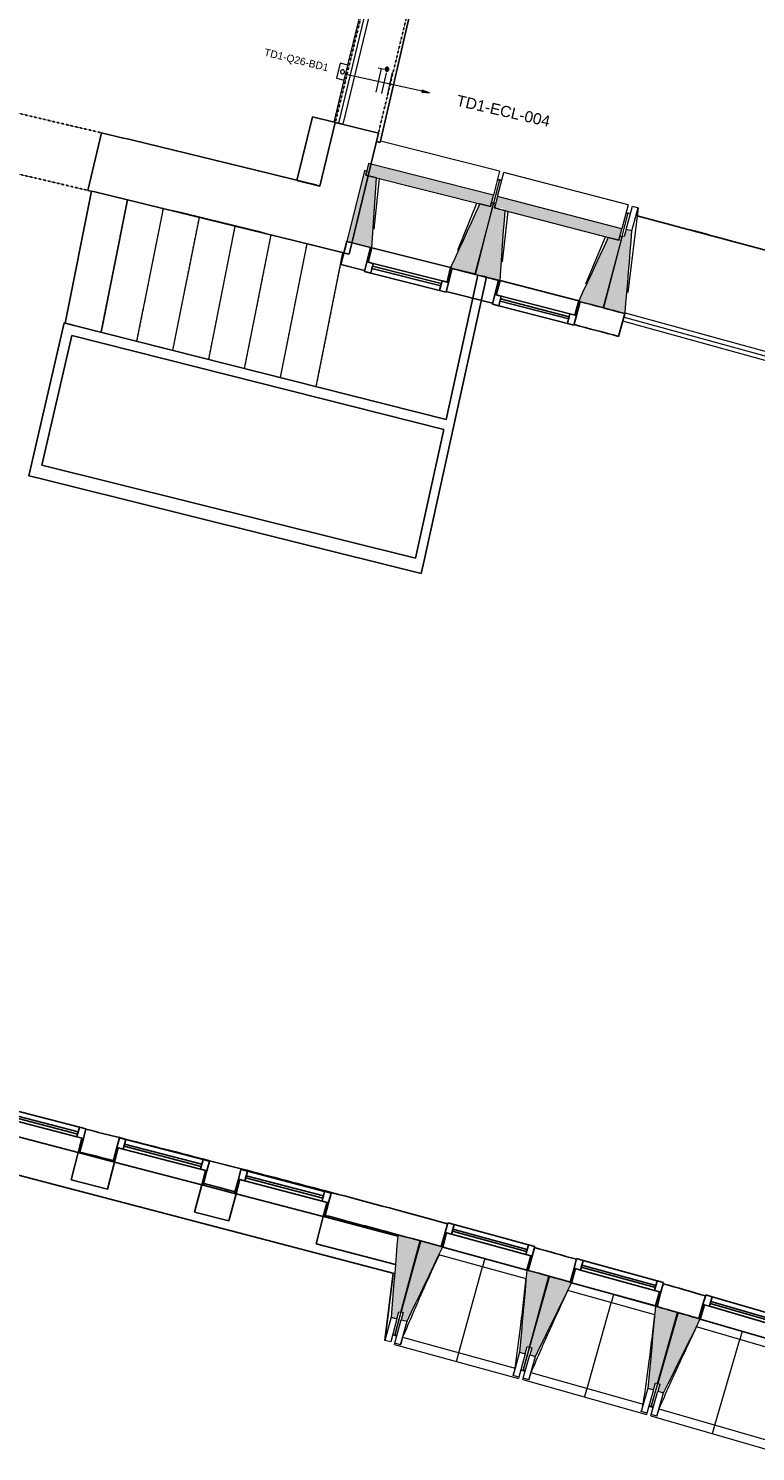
# Model space of a CAD drawing. Header units: millimetres. Extents: x -2845 to 74565, y -36590 to 13748.
# Tile 46 of 49: x 61992 to 66911, y -35002 to -25374. Entities that reach past the tile are written whole.
import ezdxf

# ---------------------------------------------------------------- set-up
doc = ezdxf.new("R2010")
doc.units = ezdxf.units.MM
doc.linetypes.add('Tiret', pattern=[2.5, 1.25, -1.25])
doc.linetypes.add('Tiret_2_', pattern=[2.5, 1.25, -1.25])
for name, color, linetype, lineweight in [('A-DETL-GENF', 7, 'Continuous', 18), ('A-DOOR', 7, 'Continuous', 25), ('A-FLOR', 7, 'Continuous', 25), ('A-GENM', 7, 'Continuous', 18), ('A-GLAZ', 7, 'Continuous', 25), ('A-WALL', 7, 'Continuous', 25), ('CABLE', 7, 'Continuous', 30), ('CABLES', 7, 'Continuous', 18), ('I-WALL', 7, 'Continuous', 25), ('INSTAL ELECTRIQUE', 7, 'Continuous', 18), ('MUR', 7, 'Continuous', 25), ('S-BEAM', 7, 'Continuous', 18), ('S-STRS', 7, 'Continuous', 18)]:
    doc.layers.add(name, color=color, linetype=linetype, lineweight=lineweight)
doc.layers.add('A-DOOR-HDLN', color=5, linetype='Tiret', lineweight=25, true_color=0x0000ff)
doc.styles.add('Arial_2', font='arial.ttf', dxfattribs={"height": 50})
doc.styles.add('Arial_3', font='arial.ttf', dxfattribs={"height": 75})

# ---------------------------------------------------------------- blocks, each defined once
blk = doc.blocks.new('20_MUR PREFA_01 - MODULE_01 B-3165811-2021_015_1111_DCE_1_50_N0 FINI_CFO_DIS')
at = {"layer": 'A-GENM'}
for p, q in [((0, 722.1), (0, 661.4)), ((0, 661.4), (0, 58.5)), ((0, 0.7), (0, 58.5))]:
    blk.add_line(p, q, dxfattribs=at)
blk = doc.blocks.new('Ouverture en rectangle - Ouverture en rectangle _83x207_-3216357-2021_015_1111_DCE_1_50_N0 FINI_CFO_DIS')
at = {"layer": 'A-DOOR-HDLN', "linetype": 'Tiret_2_'}
for p, q in [((-415, 200), (415, 200)), ((415, -200), (-415, -200))]:
    blk.add_line(p, q, dxfattribs=at)
blk = doc.blocks.new('Ouverture en rectangle - Ouverture en rectangle _129_5x239_-3440056-2021_015_1111_DCE_1_50_N0 FINI_CFO_DIS')
at = {"layer": 'A-DOOR-HDLN', "linetype": 'Tiret_2_'}
for p, q in [((-647.5, 150), (647.5, 150)), ((647.5, -150), (-647.5, -150))]:
    blk.add_line(p, q, dxfattribs=at)
blk = doc.blocks.new('B02_DC_STR_rvt-1-2021_015_1111_DCE_1_50_N0 FINI_CFO_DIS')
at = {"layer": 'S-BEAM', "lineweight": 5, "true_color": 0x787878}
for points in [[(11145.8, -26858), (11176.6, -26385.3), (11104.4, -26367.1), (11111.5, -26339.2), (11096.9, -26335.6), (10976.1, -26815.2), (11136.1, -26855.6)], [(11948.1, -26579.7), (11967.8, -26501.5), (11124.2, -26288.9), (11104.4, -26367.1), (11875.9, -26561.5)], [(11848.8, -27035.1), (11969.7, -26555.5), (11955.1, -26551.8), (11948.1, -26579.7), (11875.9, -26561.5), (11679.1, -26992.4), (11791.5, -27020.7)], [(12013.1, -27079.6), (12047.4, -26607.1), (11975.4, -26588.4), (11982.6, -26560.6), (11968.1, -26556.8), (11843.7, -27035.6), (12003.4, -27077.1)], [(12817.4, -26807.1), (12837.7, -26729.1), (11995.7, -26510.3), (11975.4, -26588.4), (12032.7, -26588.4), (12032.7, -26603.3), (12761, -26792.5)], [(12858.9, -27302.2), (12859.9, -27297.4), (12905.3, -26744.3), (12866.6, -26734), (12853.7, -26782.3), (12839.2, -26778.4), (12709.8, -27262.3), (12844.3, -27298.2)], [(12714.8, -27261.8), (12839.2, -26783.1), (12824.7, -26779.3), (12817.4, -26807.1), (12745.4, -26788.4), (12545.4, -27217.8), (12661.4, -27248)], [(11314.9, -34104.1), (11327.8, -34055.8), (11342.3, -34059.6), (11471.4, -33575.6), (11321.7, -33535.7), (11276.3, -34093.8)], [(11383.8, -34120.7), (11625.2, -33618.5), (11615.6, -33615.7), (11615.6, -33615.2), (11476, -33576.9), (11344, -34057.9), (11358.5, -34061.9), (11345.2, -34110.1), (11367, -34116.1)], [(12184.2, -34340.3), (12197.5, -34292.1), (12211.9, -34296.1), (12343.9, -33815.1), (12204.2, -33776.7), (12204, -33777.4), (12194.4, -33775), (12145.6, -34329.7), (12163.9, -34334.8)], [(12252.4, -34359.5), (12496.4, -33861), (12487.2, -33858.5), (12488, -33855.7), (12348.5, -33816.3), (12213.1, -34296.4), (12227.5, -34300.5), (12213.9, -34348.6), (12227.5, -34352.4)], [(13051.2, -34584.9), (13064.8, -34536.7), (13079.2, -34540.8), (13214.7, -34060.8), (13065.5, -34018.7), (13012.7, -34574), (13025.9, -34577.7)], [(13119.3, -34604.5), (13367.8, -34105.9), (13358.2, -34103.1), (13358.2, -34102.4), (13219.3, -34062.1), (13080.4, -34541.1), (13094.8, -34545.3), (13080.8, -34593.3), (13094.8, -34597.4)]]:
    blk.add_hatch(color=8, dxfattribs=at).paths.add_polyline_path(points)
at = {"layer": 'A-FLOR'}
for p, q in [((11202.9, -26144.9), (11506.7, -24829.1)), ((11176.5, -26138.3), (11202.9, -26144.9)), ((12023.8, -26401.9), (11994.7, -26394.5)), ((9313.9, -27429.3), (9492.4, -26533.9)), ((9621.6, -26564.5), (10627.5, -26810.8)), ((12880.2, -26625.1), (12865.7, -26621.3)), ((10681.6, -26824.3), (10956.1, -26893)), ((11283.1, -33852.1), (11240.8, -34198.9)), ((11290.1, -33794.5), (11283.1, -33852.1)), ((11300.8, -34215.2), (11315.3, -34219.1)), ((12154.3, -34449.3), (12183.2, -34457.3)), ((12183.5, -34456.5), (12169, -34452.4)), ((13020.5, -34693.6), (13049.4, -34701.8)), ((13035.2, -34696.8), (13020.8, -34692.7))]:
    blk.add_line(p, q, dxfattribs=at)
for start, end in [(74.357021, 75.155463), (74.842389, 74.977944)]:
    blk.add_arc((-17855.6, -142834.3), 120205.1, start, end, dxfattribs=at)
at = {"layer": 'A-WALL'}
for p, q in [((10898.6, -26011.2), (10794.6, -26440.2)), ((11190.2, -26081.9), (10898.6, -26011.2)), ((10991.3, -26901.9), (11190.2, -26081.9))]:
    blk.add_line(p, q, dxfattribs=at)
blk.add_arc((-22219.8, -158763.5), 135979.6, 75.863344, 75.989755, dxfattribs=at)
at = {"layer": 'I-WALL'}
for p, q in [((9316.3, -26080.1), (9225, -26469.6)), ((11862.1, -27042.7), (11647.6, -28019.1)), ((11920.7, -27055.6), (11862.1, -27042.7)), ((11499.3, -28973.6), (11920.7, -27055.6)), ((9063.6, -27366), (8825.7, -28400.5)), ((9131.4, -27383.1), (9063.6, -27366)), ((11647.6, -28019.1), (9131.4, -27383.1)), ((8913.8, -28329.7), (9115.7, -27451.4)), ((9115.7, -27451.4), (11632.6, -28087.5)), ((11632.6, -28087.5), (11441.1, -28959)), ((8825.7, -28400.5), (8893.6, -28417.4)), ((11441.1, -28959), (8913.8, -28329.7)), ((8893.6, -28417.4), (11480, -29061.5)), ((11480, -29061.5), (11499.3, -28973.6)), ((9159.2, -32979.2), (9111.2, -33163)), ((9395.3, -33040.9), (9168.9, -32981.7)), ((9356.9, -33227.2), (9405, -33043.4)), ((9111.2, -33163), (9356.9, -33227.2)), ((9995.1, -33197.7), (9947.1, -33381.5)), ((10217.7, -33255.8), (10004.8, -33200.2)), ((10179.3, -33442.2), (10227.3, -33258.4)), ((9947.1, -33381.5), (10179.3, -33442.2)), ((10817.5, -33412.6), (10769.5, -33596.4)), ((11321, -33544.2), (10827.2, -33415.1)), ((10769.5, -33596.4), (11305.3, -33736.5)), ((11474, -33584.2), (11469.5, -33583)), ((11420.5, -33766.6), (11423.7, -33767.4))]:
    blk.add_line(p, q, dxfattribs=at)
for radius, start, end in [(136379.6, 75.990858, 76.630059), (135979.6, 75.989755, 76.629546)]:
    blk.add_arc((-22219.8, -158763.5), radius, start, end, dxfattribs=at)
at = {"layer": 'MUR'}
for p, q in [((11297.6, -33796.5), (7153.3, -32713.3)), ((11407.8, -33825.3), (11405, -33824.5))]:
    blk.add_line(p, q, dxfattribs=at)
at = {"layer": 'S-BEAM'}
for p, q in [((12008.8, -26338.8), (11204.9, -26136.3)), ((11096.9, -26335.6), (10976.1, -26815.2)), ((11111.5, -26339.2), (11096.9, -26335.6)), ((11124.2, -26288.9), (11104.4, -26367.1)), ((11104.4, -26367.1), (11111.5, -26339.2)), ((11176.6, -26385.3), (11104.4, -26367.1)), ((11104.4, -26367.1), (11948.1, -26579.7)), ((11967.8, -26501.5), (11124.2, -26288.9)), ((12008.8, -26338.8), (11967.8, -26501.5)), ((11995.7, -26510.3), (12037.8, -26348)), ((12879.9, -26566.7), (12037.8, -26348)), ((11195.5, -26390.1), (11159.2, -26731.9)), ((12008.8, -26400), (11969.7, -26555.5)), ((11994.3, -26396.3), (12008.8, -26400)), ((12008.4, -26401.6), (12022.9, -26405.4)), ((11727.1, -26874.9), (11857, -26556.7)), ((11968.1, -26556.8), (11843.7, -27035.6)), ((11848.8, -27035.1), (11969.7, -26555.5)), ((11948.1, -26579.7), (11875.9, -26561.5)), ((11948.1, -26579.7), (11967.8, -26501.5)), ((11955.1, -26551.8), (11948.1, -26579.7)), ((11969.7, -26555.5), (11955.1, -26551.8)), ((11982.6, -26560.6), (11968.1, -26556.8)), ((11995.7, -26510.3), (11975.4, -26588.4)), ((11975.4, -26588.4), (11982.6, -26560.6)), ((12837.7, -26729.1), (11995.7, -26510.3)), ((12879.9, -26566.7), (12837.7, -26729.1)), ((12047.4, -26607.1), (11975.4, -26588.4)), ((11975.4, -26588.4), (12817.4, -26807.1)), ((12066.3, -26612), (12027.4, -26953.5)), ((12839.2, -26778.4), (12881.1, -26621.8)), ((12865, -26624.1), (12879.5, -26627.9)), ((12866.6, -26734), (12908.5, -26577.4)), ((12947.2, -26587.7), (12876.9, -27160.1)), ((12881.1, -26621.8), (12895.6, -26625.7)), ((12905.3, -26744.3), (12947.2, -26587.7)), ((12908.5, -26577.4), (12947.2, -26587.7)), ((12817.4, -26807.1), (12837.7, -26729.1)), ((12866.6, -26734), (12853.7, -26782.3)), ((12905.3, -26744.3), (12866.6, -26734)), ((10976.1, -26815.2), (11136.1, -26855.6)), ((12594.3, -27100.8), (12726.5, -26783.5)), ((12839.2, -26778.4), (12709.8, -27262.3)), ((12714.8, -27261.8), (12839.2, -26783.1)), ((12817.4, -26807.1), (12745.4, -26788.4)), ((12824.7, -26779.3), (12817.4, -26807.1)), ((12839.2, -26783.1), (12824.7, -26779.3)), ((12853.7, -26782.3), (12839.2, -26778.4)), ((11688.8, -26994.8), (11848.8, -27035.1)), ((11843.7, -27035.6), (12003.4, -27077.1)), ((12555.1, -27220.4), (12714.8, -27261.8)), ((12709.8, -27262.3), (12858.9, -27302.2)), ((11471.4, -33575.6), (11321.7, -33535.7)), ((11420.5, -33766.6), (11469.5, -33583)), ((11474, -33584.2), (11423.7, -33767.4)), ((11469.5, -33583), (11471.4, -33575.6)), ((11476, -33576.9), (11474, -33584.2)), ((11615.7, -33615.2), (11476, -33576.9)), ((12188.9, -33833.2), (11600.1, -33671.6)), ((11342.3, -34059.6), (11420.5, -33766.6)), ((11423.7, -33767.4), (11344, -34057.9)), ((12343.9, -33815.1), (12204.1, -33776.7)), ((11234.5, -34250.4), (11290.1, -33794.5)), ((12211.9, -34296.1), (12343.9, -33815.1)), ((12348.5, -33816.3), (12213.1, -34296.4)), ((12488, -33855.7), (12348.5, -33816.3)), ((13059.5, -34077.7), (12471.9, -33911.9)), ((12781.4, -33939.2), (13065.4, -34019.4)), ((11342.3, -34059.6), (11300.6, -34216.2)), ((11301.1, -34214.2), (11344, -34057.9)), ((11314.9, -34104.1), (11327.8, -34055.8)), ((11327.8, -34055.8), (11342.3, -34059.6)), ((11344, -34057.9), (11358.5, -34061.9)), ((11358.5, -34061.9), (11345.2, -34110.1)), ((13214.7, -34060.8), (13065.5, -34018.7)), ((13079.2, -34540.8), (13214.7, -34060.8)), ((13219.3, -34062.1), (13080.4, -34541.1)), ((13358.4, -34102.4), (13219.3, -34062.1)), ((11276.3, -34093.8), (11234.5, -34250.4)), ((11314.9, -34104.1), (11273.2, -34260.7)), ((11276.3, -34093.8), (11314.9, -34104.1)), ((11301.8, -34268.4), (11345.2, -34110.1)), ((11340.4, -34279), (11383.8, -34120.7)), ((11345.2, -34110.1), (11383.8, -34120.7)), ((13928.3, -34328.6), (13342, -34158.6)), ((11273.2, -34260.7), (11234.5, -34250.4)), ((11300.6, -34216.2), (11286.1, -34212.4)), ((11299.4, -34277.2), (11301.8, -34268.4)), ((11300.6, -34216.2), (11300.8, -34215.2)), ((11300.6, -34216.2), (11315, -34220.2)), ((11340.4, -34279), (11301.8, -34268.4)), ((11354.2, -34229.3), (12115.6, -34438.3)), ((11299.4, -34277.2), (12138.4, -34507.4)), ((11340.5, -34278.8), (11340.4, -34279)), ((12145.6, -34329.7), (12102.2, -34488.1)), ((12184.2, -34340.3), (12140.8, -34498.7)), ((12145.6, -34329.7), (12184.2, -34340.3)), ((12211.9, -34296.1), (12169, -34452.4)), ((12169, -34452.4), (12213.1, -34296.4)), ((12169.3, -34506.6), (12213.9, -34348.6)), ((12184.2, -34340.3), (12197.5, -34292.1)), ((12197.5, -34292.1), (12211.9, -34296.1)), ((12207.8, -34517.5), (12252.4, -34359.5)), ((12213.1, -34296.4), (12227.5, -34300.5)), ((12227.5, -34300.5), (12213.9, -34348.6)), ((12213.9, -34348.6), (12252.4, -34359.5)), ((12154, -34450.5), (12168.5, -34454.4)), ((12168.8, -34453.3), (12168.5, -34454.4)), ((12168.5, -34454.4), (12168.8, -34453.4)), ((12168.5, -34454.4), (12182.9, -34458.5)), ((12102.2, -34488.1), (12102.2, -34487.8)), ((12140.8, -34498.7), (12102.2, -34488.1)), ((12140.8, -34498.7), (12138.4, -34507.4)), ((12166.9, -34515.3), (12169.3, -34506.6)), ((12166.9, -34515.3), (13004.2, -34751.6)), ((12207.8, -34517.5), (12169.3, -34506.6)), ((12207.9, -34517.3), (12207.8, -34517.5)), ((12222.1, -34467.9), (12981.9, -34682.3)), ((13079.2, -34540.8), (13035.2, -34696.8)), ((13035.2, -34696.8), (13080.4, -34541.1)), ((13051.2, -34584.9), (13064.8, -34536.7)), ((13064.8, -34536.7), (13079.2, -34540.8)), ((13080.4, -34541.1), (13094.8, -34545.3)), ((13094.8, -34545.3), (13080.8, -34593.3)), ((13012.7, -34574), (12968.1, -34732)), ((13051.2, -34584.9), (13006.6, -34742.9)), ((13012.7, -34574), (13051.2, -34584.9)), ((13035.1, -34751), (13080.8, -34593.3)), ((13073.5, -34762.2), (13119.3, -34604.5)), ((13080.8, -34593.3), (13119.3, -34604.5)), ((12968.1, -34732), (12968.2, -34731.8)), ((13006.6, -34742.9), (12968.1, -34732)), ((13006.6, -34742.9), (13004.2, -34751.6)), ((13020.2, -34694.8), (13034.6, -34698.8)), ((13032.6, -34759.7), (13035.1, -34751)), ((13034.6, -34698.8), (13035, -34697.7)), ((13034.9, -34697.7), (13034.6, -34698.8)), ((13034.6, -34698.8), (13049, -34703)), ((13073.5, -34762.2), (13035.1, -34751)), ((13088.1, -34712.7), (13846.4, -34932.6)), ((13032.6, -34759.7), (13868.2, -35002)), ((13073.6, -34761.9), (13073.5, -34762.2))]:
    blk.add_line(p, q, dxfattribs=at)
at = {"layer": 'S-BEAM', "flags": 128}
for points in [[(11145.8, -26858), (11150.2, -26790.5), (11154.6, -26722.9), (11159, -26655.4), (11163.4, -26587.9), (11167.8, -26520.4), (11172.2, -26452.8), (11176.6, -26385.3)], [(11875.9, -26561.5), (11847.8, -26623), (11819.7, -26684.6), (11791.5, -26746.2), (11763.4, -26807.7), (11735.3, -26869.3), (11707.2, -26930.8), (11679.1, -26992.4)], [(12013.1, -27079.6), (12018, -27012.1), (12022.9, -26944.6), (12027.8, -26877.1), (12032.7, -26809.6), (12037.6, -26742.1), (12042.5, -26674.6), (12047.4, -26607.1)], [(12859.8, -27298.9), (12865.2, -27232.6), (12870.9, -27162.8), (12876.7, -27093.1), (12882.4, -27023.3), (12888.1, -26953.6), (12893.8, -26883.8), (12899.6, -26814), (12905.3, -26744.3)], [(12745.4, -26788.4), (12716.8, -26849.8), (12688.3, -26911.1), (12659.7, -26972.5), (12631.1, -27033.8), (12602.6, -27095.2), (12574, -27156.5), (12545.4, -27217.8)], [(11321, -33544.2), (11315.8, -33608.3), (11310.5, -33672.4), (11305.3, -33736.5)], [(11321.7, -33535.7), (11321.3, -33539.9), (11321, -33544.2)], [(11383.8, -34120.7), (11414, -34057.8), (11444.2, -33995), (11474.4, -33932.1), (11504.7, -33869.3), (11534.9, -33806.4), (11565.1, -33743.6), (11595.3, -33680.7), (11625.5, -33617.9)], [(11305.3, -33736.5), (11300.5, -33796), (11295.7, -33855.6), (11290.8, -33915.1), (11286, -33974.7), (11281.1, -34034.2), (11276.3, -34093.8)], [(12194.5, -33774), (12188.3, -33843.5), (12182.2, -33913), (12176.1, -33982.4), (12170, -34051.9), (12163.9, -34121.4), (12157.8, -34190.8), (12151.7, -34260.3), (12145.6, -34329.7)], [(12252.4, -34359.5), (12283.1, -34296.8), (12313.7, -34234.2), (12344.4, -34171.6), (12375, -34108.9), (12405.7, -34046.3), (12436.4, -33983.7), (12467, -33921.1), (12496.4, -33861)], [(13065.5, -34018.7), (13058.9, -34088.1), (13052.3, -34157.5), (13045.7, -34226.9), (13039.1, -34296.3), (13032.5, -34365.7), (13025.9, -34435.2), (13019.3, -34504.6), (13012.7, -34574)], [(13119.3, -34604.5), (13150.4, -34542.1), (13181.5, -34479.7), (13212.6, -34417.3), (13243.7, -34354.9), (13274.8, -34292.4), (13305.9, -34230), (13337, -34167.6), (13368.1, -34105.2)], [(11354.2, -34229.3), (11351.5, -34239.2), (11348.7, -34249.1), (11346, -34259), (11343.2, -34268.9), (11340.5, -34278.8)], [(12102.2, -34487.8), (12104.9, -34477.9), (12107.6, -34468), (12110.3, -34458.1), (12112.9, -34448.2), (12115.6, -34438.3)], [(12222.1, -34467.9), (12219.2, -34477.8), (12216.4, -34487.6), (12213.6, -34497.5), (12210.7, -34507.4), (12207.9, -34517.3)], [(12968.2, -34731.8), (12970.9, -34721.9), (12973.7, -34712), (12976.4, -34702.1), (12979.2, -34692.2), (12981.9, -34682.3)], [(13088.1, -34712.7), (13085.2, -34722.6), (13082.3, -34732.4), (13079.4, -34742.3), (13076.5, -34752.1), (13073.6, -34761.9)]]:
    blk.add_lwpolyline(points, dxfattribs=at)
at = {"layer": 'S-BEAM'}
for points, knots in [([(11600.2, -33671.6), (11582.4, -33709.9), (11555, -33769.2), (11518.7, -33849.7), (11488.2, -33917.9), (11455.8, -33991.6), (11410.1, -34097.1), (11376.4, -34176.3), (11354.2, -34229.3)], [0.0183454, 0.0183454, 0.0183454, 0.0183454, 0.2222222, 0.3333333, 0.4444444, 0.5833333, 0.7222222, 1, 1, 1, 1]), ([(12115.6, -34438.3), (12122, -34392.8), (12131.3, -34324.5), (12143.1, -34233.3), (12152.5, -34159.2), (12162.1, -34079.3), (12171.9, -33993.5), (12180.8, -33911.5), (12186.3, -33858), (12188.7, -33833.1)], [0, 0, 0, 0, 0.2222222, 0.3333333, 0.4444444, 0.5833333, 0.7222222, 0.8611111, 0.9816328, 0.9816328, 0.9816328, 0.9816328]), ([(12472.1, -33912), (12453.9, -33950.1), (12426.2, -34009.2), (12389.2, -34089.4), (12358.3, -34157.4), (12325.3, -34230.9), (12278.8, -34336), (12244.6, -34415.1), (12222.1, -34467.9)], [0.0183454, 0.0183454, 0.0183454, 0.0183454, 0.2222222, 0.3333333, 0.4444444, 0.5833333, 0.7222222, 1, 1, 1, 1]), ([(12981.9, -34682.3), (12988.6, -34636.9), (12998.4, -34568.6), (13010.9, -34477.6), (13020.8, -34403.5), (13031, -34323.6), (13041.4, -34238), (13050.9, -34156), (13056.7, -34102.5), (13059.4, -34077.7)], [0, 0, 0, 0, 0.2222222, 0.3333333, 0.4444444, 0.5833333, 0.7222222, 0.8611111, 0.9816328, 0.9816328, 0.9816328, 0.9816328]), ([(13342.1, -34158.6), (13323.7, -34196.6), (13295.5, -34255.5), (13258, -34335.4), (13226.6, -34403.2), (13193.1, -34476.4), (13145.8, -34581.2), (13111.1, -34660), (13088.1, -34712.7)], [0.0183454, 0.0183454, 0.0183454, 0.0183454, 0.2222222, 0.3333333, 0.4444444, 0.5833333, 0.7222222, 1, 1, 1, 1])]:
    blk.add_open_spline(points, degree=3, knots=knots, dxfattribs=at)
at = {"layer": 'S-STRS'}
for p, q in [((9071.3, -27367.9), (9249.2, -26475.4)), ((9313.9, -27429.3), (9492.4, -26533.9)), ((9556.6, -27490.6), (9735.6, -26592.9)), ((9799.3, -27551.9), (9978.7, -26652.3)), ((10042, -27613.3), (10221.7, -26711.8)), ((10284.7, -27674.6), (10464.8, -26771.2)), ((10527.4, -27736), (10707.8, -26831)), ((10770.1, -27797.3), (10950.4, -26892.6))]:
    blk.add_line(p, q, dxfattribs=at)
at = {"layer": 'S-STRS', "color": 176, "linetype": 'Tiret_2_', "true_color": 0x000080}
for p, q in [((9313.9, -27429.3), (9492.4, -26533.9)), ((9556.6, -27490.6), (9735.6, -26592.9)), ((9799.3, -27551.9), (9978.7, -26652.3)), ((10042, -27613.3), (10221.7, -26711.8)), ((10284.7, -27674.6), (10464.8, -26771.2)), ((10527.4, -27736), (10707.8, -26831)), ((10770.1, -27797.3), (10950.4, -26892.6))]:
    blk.add_line(p, q, dxfattribs=at)
at = {"layer": 'A-DOOR', "color": 5, "lineweight": 25, "true_color": 0x0000ff}
for name, p, rotation in [('Ouverture en rectangle - Ouverture en rectangle _129_5x239_-3440056-2021_015_1111_DCE_1_50_N0 FINI_CFO_DIS', (11197, -25417.3), 256.3659729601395), ('Ouverture en rectangle - Ouverture en rectangle _83x207_-3216357-2021_015_1111_DCE_1_50_N0 FINI_CFO_DIS', (8866.6, -26180.1), 346.804408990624)]:
    blk.add_blockref(name, p, dxfattribs=dict(at, rotation=rotation))
at = {"layer": 'S-BEAM', "color": 5, "lineweight": 25, "true_color": 0x0000ff}
for p, rotation in [((11910, -33696), 164.6538279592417), ((12781.6, -33938.6), 164.2421932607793), ((13651.5, -34187.4), 163.8305585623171)]:
    blk.add_blockref('20_MUR PREFA_01 - MODULE_01 B-3165811-2021_015_1111_DCE_1_50_N0 FINI_CFO_DIS', p, dxfattribs=dict(at, rotation=rotation))
blk = doc.blocks.new('XXX_VIDE FENETRE - 590-389517-2021_015_1111_DCE_1_50_N0 FINI_CFO_DIS')
at = {"layer": 'A-GLAZ'}
for p, q in [((-305.1, 0), (-305.1, -100)), ((-295.1, 0), (-305.1, 0)), ((295.1, 0), (-295.1, 0)), ((-295.1, -100), (-295.1, 0)), ((305.1, 0), (295.1, 0)), ((295.1, 0), (295.1, -100)), ((305.1, -100), (305.1, 0)), ((-305.1, -100), (-295.1, -100)), ((-260.1, -100), (-305.1, -100)), ((-305.1, -100), (-305.1, -167.5)), ((-305.1, -167.5), (-260.1, -167.5)), ((-260.1, -167.5), (-260.1, -100)), ((260.1, -100), (-260.1, -100)), ((-260.1, -167.5), (260.1, -167.5)), ((260.1, -100), (260.1, -167.5)), ((305.1, -100), (260.1, -100)), ((260.1, -167.5), (305.1, -167.5)), ((295.1, -100), (305.1, -100)), ((305.1, -167.5), (305.1, -100))]:
    blk.add_line(p, q, dxfattribs=at)
at = {"layer": 'A-GLAZ', "color": 173, "true_color": 0x5c63b1}
for p, q in [((260.1, -120), (-260.1, -120)), ((-260.1, -120), (-260.1, -135)), ((-260.1, -135), (260.1, -135)), ((260.1, -135), (260.1, -120))]:
    blk.add_line(p, q, dxfattribs=at)
blk = doc.blocks.new('XXX_VIDE FENETRE - 550-377501-2021_015_1111_DCE_1_50_N0 FINI_CFO_DIS')
at = {"layer": 'A-GLAZ'}
for p, q in [((-285, 0), (-285, -100)), ((-275, 0), (-285, 0)), ((275, 0), (-275, 0)), ((-275, -100), (-275, 0)), ((285, 0), (275, 0)), ((275, 0), (275, -100)), ((285, -100), (285, 0)), ((-285, -100), (-275, -100)), ((-240, -100), (-285, -100)), ((-285, -100), (-285, -167.5)), ((-285, -167.5), (-240, -167.5)), ((-240, -167.5), (-240, -100)), ((240, -100), (-240, -100)), ((-240, -167.5), (240, -167.5)), ((240, -100), (240, -167.5)), ((285, -100), (240, -100)), ((240, -167.5), (285, -167.5)), ((275, -100), (285, -100)), ((285, -167.5), (285, -100))]:
    blk.add_line(p, q, dxfattribs=at)
at = {"layer": 'A-GLAZ', "color": 173, "true_color": 0x5c63b1}
for p, q in [((240, -120), (-240, -120)), ((-240, -120), (-240, -135)), ((-240, -135), (240, -135)), ((240, -135), (240, -120))]:
    blk.add_line(p, q, dxfattribs=at)
blk = doc.blocks.new('XXX_VIDE FENETRE - 610-V10-2021_015_1111_DCE_1_50_N0 FINI_CFO_DIS')
at = {"layer": 'A-GLAZ'}
for p, q in [((-315, 0), (-315, -100)), ((-305, 0), (-315, 0)), ((-305, -100), (-305, 0)), ((305, 0), (-305, 0)), ((315, 0), (305, 0)), ((305, 0), (305, -100)), ((315, -100), (315, 0)), ((-315, -100), (-305, -100)), ((-270, -100), (-315, -100)), ((-315, -100), (-315, -167.5)), ((-315, -167.5), (-270, -167.5)), ((-270, -167.5), (-270, -100)), ((270, -100), (-270, -100)), ((-270, -167.5), (270, -167.5)), ((270, -100), (270, -167.5)), ((315, -100), (270, -100)), ((270, -167.5), (315, -167.5)), ((305, -100), (315, -100)), ((315, -167.5), (315, -100))]:
    blk.add_line(p, q, dxfattribs=at)
at = {"layer": 'A-GLAZ', "color": 173, "true_color": 0x5c63b1}
for p, q in [((270, -120), (-270, -120)), ((-270, -120), (-270, -135)), ((-270, -135), (270, -135)), ((270, -135), (270, -120))]:
    blk.add_line(p, q, dxfattribs=at)
blk = doc.blocks.new('51_2V_PV_MV_XX_XX - Type 1-413034-2021_015_1111_DCE_1_50_N0 FINI_CFO_DIS')
at = {"layer": 'A-DETL-GENF'}
for p, q in [((-740, 34), (-740, 94)), ((-740, 94), (740, 94)), ((740, 64), (-740, 64)), ((740, 34), (-740, 34)), ((740, 94), (740, 34))]:
    blk.add_line(p, q, dxfattribs=at)
blk = doc.blocks.new('51_1V_PV_MM_XX_XX - Type 1-419808-2021_015_1111_DCE_1_50_N0 FINI_CFO_DIS')
at = {"layer": 'A-DETL-GENF'}
for p, q in [((-654, 34), (-654, 94)), ((-654, 94), (-361.6, 94)), ((654, 64), (-654, 64)), ((654, 34), (-654, 34)), ((-256.6, 94), (654, 94)), ((654, 94), (654, 34))]:
    blk.add_line(p, q, dxfattribs=at)
blk = doc.blocks.new('B02_ARC_rvt-1-2021_015_1111_DCE_1_50_N0 FINI_CFO_DIS')
at = {"layer": 'A-FLOR'}
for p, q in [((9071.3, -27367.9), (9249.2, -26475.4)), ((12003.1, -27078.2), (11920.4, -27056.7)), ((12858.5, -27303.5), (12856.7, -27303)), ((10010.3, -33189.7), (10220.7, -33244.2)), ((11226.3, -33509.8), (11321.8, -33535.4)), ((11471.4, -33575.8), (11476, -33577.1)), ((12343.8, -33815.4), (12348.4, -33816.7)), ((13214.6, -34061.2), (13219.1, -34062.5))]:
    blk.add_line(p, q, dxfattribs=at)
for start, end in [(75.829042, 75.935652), (74.969452, 75.154772)]:
    blk.add_arc((-21392, -154971), 125764.8, start, end, dxfattribs=at)
at = {"layer": 'I-WALL'}
for p, q in [((10743.3, -25972.8), (10639.1, -26402.5)), ((10890.4, -26008.5), (10743.3, -25972.8)), ((10794.6, -26440.2), (10898.8, -26010.5)), ((10639.1, -26402.5), (10794.6, -26440.2)), ((10976.1, -26815.2), (10936.3, -26970.2)), ((11135.9, -26856.2), (10976.1, -26815.2)), ((10936.3, -26970.2), (11096.8, -27011.4)), ((12003, -27078.7), (11688, -26997.9)), ((11648.9, -27153), (11962.8, -27233.5)), ((12815.4, -27457.6), (12856.7, -27303)), ((10048.2, -33034.3), (10047.2, -33038.1)), ((10260, -33093.8), (10261.2, -33089.4)), ((10870.5, -33249.3), (10869.5, -33253.1)), ((13075.6, -34020), (13075.2, -34021.4))]:
    blk.add_line(p, q, dxfattribs=at)
for centre, radius, start, end in [((-22219.8, -158763.5), 136059.6, 75.060312, 75.19197), ((-22219.8, -158763.5), 135899.6, 75.060312, 75.191678), ((-21392, -154971), 125924.8, 75.828432, 75.934906), ((-21392, -154971), 125764.8, 75.829036, 75.935646), ((-21392, -154971), 125924.8, 75.441676, 75.541777), ((-21392, -154971), 125764.8, 75.441789, 75.542016), ((-21392, -154971), 125924.8, 74.783969, 75.155026), ((-21392, -154971), 125764.8, 74.784135, 75.154774), ((-21392, -154971), 125924.8, 74.372308, 74.506328), ((-21392, -154971), 125764.8, 74.37195, 74.50614), ((-21392, -154971), 125924.8, 73.95959, 74.09466), ((-21392, -154971), 125764.8, 73.959754, 74.093948)]:
    blk.add_arc(centre, radius, start, end, dxfattribs=at)
at = {"layer": 'MUR'}
blk.add_line((13065.5, -34018.7), (12901.9, -33972.2), dxfattribs=at)
for start, end in [(75.541777, 75.828432), (75.155026, 75.441676)]:
    blk.add_arc((-21392, -154971), 125924.8, start, end, dxfattribs=at)
at = {"layer": 'A-DOOR', "lineweight": 18}
for name, p, rotation in [('51_1V_PV_MM_XX_XX - Type 1-419808-2021_015_1111_DCE_1_50_N0 FINI_CFO_DIS', (11135.9, -25395.1), 76.3659729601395), ('51_2V_PV_MV_XX_XX - Type 1-413034-2021_015_1111_DCE_1_50_N0 FINI_CFO_DIS', (13582.6, -27461.1), 164.6014896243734)]:
    blk.add_blockref(name, p, dxfattribs=dict(at, rotation=rotation))
at = {"layer": 'A-GLAZ', "lineweight": 18}
for name, p, rotation in [('XXX_VIDE FENETRE - 550-377501-2021_015_1111_DCE_1_50_N0 FINI_CFO_DIS', (11412.4, -26925.2), 345.8587770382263), ('XXX_VIDE FENETRE - 550-377501-2021_015_1111_DCE_1_50_N0 FINI_CFO_DIS', (12279.3, -27148.7), 345.4396812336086), ('XXX_VIDE FENETRE - 610-V10-2021_015_1111_DCE_1_50_N0 FINI_CFO_DIS', (8864.1, -32902.1), 165.3533528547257), ('XXX_VIDE FENETRE - 610-V10-2021_015_1111_DCE_1_50_N0 FINI_CFO_DIS', (9700, -33120.5), 165.3533528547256), ('XXX_VIDE FENETRE - 610-V10-2021_015_1111_DCE_1_50_N0 FINI_CFO_DIS', (10522.4, -33335.5), 165.3533528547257), ('XXX_VIDE FENETRE - 590-389517-2021_015_1111_DCE_1_50_N0 FINI_CFO_DIS', (11909.8, -33696.6), 164.6538279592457), ('XXX_VIDE FENETRE - 590-389517-2021_015_1111_DCE_1_50_N0 FINI_CFO_DIS', (12781.4, -33939.2), 164.6538279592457), ('XXX_VIDE FENETRE - 590-389517-2021_015_1111_DCE_1_50_N0 FINI_CFO_DIS', (13651.3, -34188), 163.8305585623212)]:
    blk.add_blockref(name, p, dxfattribs=dict(at, rotation=rotation))
blk = doc.blocks.new('602_BOITE DE DERIVATION - 105X105X50 GENERIQUE-7163037-2021_015_1111_DCE_1_50_N0 FINI_CFO_DIS')
at = {"layer": 'INSTAL ELECTRIQUE'}
for p, q in [((10930.6, -25609.4), (10905.9, -25711.4)), ((10984.1, -25622.3), (10930.6, -25609.4)), ((10959.3, -25724.4), (10984.1, -25622.3)), ((10905.9, -25711.4), (10959.3, -25724.4))]:
    blk.add_line(p, q, dxfattribs=at)
for start, end in [(76.36597, 256.36597), (256.36597, 76.36597)]:
    blk.add_arc((10947.4, -25667.5), 14, start, end, dxfattribs=at)
blk = doc.blocks.new('Fil - COCHE DE FIL_PE_SYMBOLE-4085576-2021_015_1111_DCE_1_50_N0 FINI_CFO_DIS')
at = {"layer": 'CABLES', "lineweight": 9}
for p, q in [((-0.42, 1.8), (0.42, 1.8)), ((0, 1.8), (0, -1.48))]:
    blk.add_line(p, q, dxfattribs=at)
blk = doc.blocks.new('Fil - Coche de fil circulaire-323115-2021_015_1111_DCE_1_50_N0 FINI_CFO_DIS')
at = {"layer": 'CABLES', "lineweight": 9}
blk.add_hatch(color=256, dxfattribs=at).paths.add_polyline_path([(0.01, 2.16), (-0.06, 2.15), (-0.13, 2.12), (-0.18, 2.08), (-0.22, 2.02), (-0.25, 1.96), (-0.26, 1.89), (-0.25, 1.82), (-0.22, 1.76), (-0.18, 1.7), (-0.13, 1.66), (-0.06, 1.64), (0.01, 1.63), (0.07, 1.64), (0.14, 1.66), (0.19, 1.7), (0.24, 1.76), (0.26, 1.82), (0.27, 1.89), (0.26, 1.96), (0.24, 2.02), (0.19, 2.08), (0.14, 2.12), (0.07, 2.15)])
blk.add_line((0, 1.37), (0, -1.51), dxfattribs=at)
for start, end in [(360, 180), (180, 360)]:
    blk.add_arc((0.01, 1.89), 0.265, start, end, dxfattribs=at)
blk = doc.blocks.new('Fil - Coche de fil long-323512-2021_015_1111_DCE_1_50_N0 FINI_CFO_DIS')
at = {"layer": 'CABLES', "lineweight": 9}
blk.add_line((0, 1.61), (0, -1.57), dxfattribs=at)
blk = doc.blocks.new('B02_ELE_rvt-1-2021_015_1111_DCE_1_50_N0 FINI_CFO_DIS')
at = {"layer": 'CABLES'}
blk.add_hatch(color=256, dxfattribs=at).paths.add_polyline_path([(11535.1, -25808.9), (11487.2, -25791.6), (11484.4, -25804.6)])
for p, q in [((11486.2, -25798.2), (10968.9, -25684.8)), ((11487.2, -25791.6), (11484.4, -25804.6)), ((11487.2, -25791.6), (11484.4, -25804.6)), ((11535.1, -25808.9), (11487.2, -25791.6)), ((11535.1, -25808.9), (11487.2, -25791.6)), ((11484.4, -25804.6), (11535.1, -25808.9)), ((11484.4, -25804.6), (11535.1, -25808.9))]:
    blk.add_line(p, q, dxfattribs=at)
at = {"layer": 'CABLES', "lineweight": 18, "xscale": 49.99999999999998, "yscale": 49.99999999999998, "zscale": 49.99999999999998, "rotation": 347.6369150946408}
for name, p in [('Fil - COCHE DE FIL_PE_SYMBOLE-4085576-2021_015_1111_DCE_1_50_N0 FINI_CFO_DIS', (11188.8, -25733)), ('Fil - Coche de fil circulaire-323115-2021_015_1111_DCE_1_50_N0 FINI_CFO_DIS', (11227.6, -25741.5)), ('Fil - Coche de fil long-323512-2021_015_1111_DCE_1_50_N0 FINI_CFO_DIS', (11266.3, -25750))]:
    blk.add_blockref(name, p, dxfattribs=at)
at = {"layer": 'INSTAL ELECTRIQUE', "lineweight": 18}
blk.add_blockref('602_BOITE DE DERIVATION - 105X105X50 GENERIQUE-7163037-2021_015_1111_DCE_1_50_N0 FINI_CFO_DIS', (0, 0), dxfattribs=at)
at = {"layer": 'CABLE', "lineweight": 9, "insert": (11729.1, -25822.4), "char_height": 75, "width": 793.671, "attachment_point": 1, "rotation": 347, "style": 'Arial_3'}
blk.add_mtext('TD1-ECL-004', dxfattribs=at)
at = {"layer": 'INSTAL ELECTRIQUE', "lineweight": 9, "insert": (10425.1, -25508.5), "char_height": 50, "width": 537.131, "attachment_point": 1, "rotation": 346, "style": 'Arial_2'}
blk.add_mtext('TD1-Q26-BD1', dxfattribs=at)

msp = doc.modelspace()

# ---------------------------------------------------------------- block references
at = {"lineweight": 5}
for name in ['B02_DC_STR_rvt-1-2021_015_1111_DCE_1_50_N0 FINI_CFO_DIS', 'B02_ARC_rvt-1-2021_015_1111_DCE_1_50_N0 FINI_CFO_DIS']:
    msp.add_blockref(name, (53169.3, 0), dxfattribs=at)

# ---------------------------------------------------------------- next in the draw order: block references
msp.add_blockref('B02_ELE_rvt-1-2021_015_1111_DCE_1_50_N0 FINI_CFO_DIS', (53169.3, 0), dxfattribs=at)

doc.saveas('drawing.dxf')
